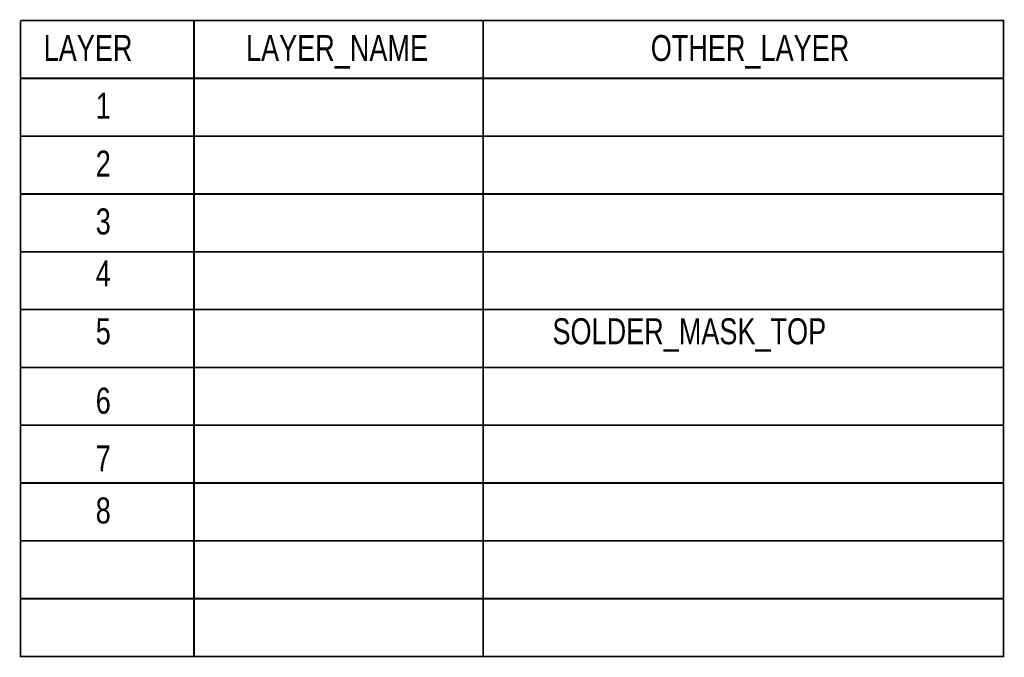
# Model space of a CAD drawing. Extents: x 0 to 180, y 0 to 69.
# Tile 3 of 3: x 137 to 180, y 13 to 41. Entities that reach past the tile are written whole.
import ezdxf

# ---------------------------------------------------------------- set-up
doc = ezdxf.new("R2010")
doc.units = 0
doc.layers.add('BG_OUTLINE', color=254, linetype='CONTINUOUS')
doc.layers.add('PG_SOLDERMASK_TOP', color=5, linetype='CONTINUOUS')

msp = doc.modelspace()

# ---------------------------------------------------------------- linework, layer by layer
at = {"layer": 'BG_OUTLINE', "const_width": 0.0762}
for points in [[(136.6774, 40.894), (179.8574, 40.894), (179.8574, 38.354)], [(136.6774, 38.354), (136.6774, 40.894)], [(144.2974, 40.894), (144.2974, 12.954)], [(156.9974, 12.954), (156.9974, 40.894)], [(136.6774, 38.354), (179.8574, 38.354), (179.8574, 12.954), (136.6774, 12.954), (136.6774, 38.354)], [(136.6774, 38.354), (179.8574, 38.354)], [(136.6774, 35.814), (179.8574, 35.814)], [(136.6774, 33.274), (179.8574, 33.274)], [(136.6774, 30.734), (179.8574, 30.734)], [(136.6774, 28.194), (179.8574, 28.194)], [(136.6774, 25.654), (179.8574, 25.654)], [(136.6774, 23.114), (179.8574, 23.114)], [(136.6774, 20.574), (179.8574, 20.574)], [(136.6774, 18.034), (179.8574, 18.034)], [(136.6774, 15.494), (179.8574, 15.494)]]:
    msp.add_lwpolyline(points, dxfattribs=at)

# ---------------------------------------------------------------- texts
at = {"layer": 'BG_OUTLINE', "width": 0.777778}
for s, p in [('LAYER', (137.6934, 39.116)), ('LAYER_NAME', (146.5834, 39.116)), ('OTHER_LAYER', (164.3634, 39.116)), ('1', (139.9794, 36.576)), ('2', (139.9794, 34.036)), ('3', (139.9794, 31.496)), ('4', (139.9794, 29.21)), ('5', (139.9794, 26.67)), ('6', (139.9794, 23.622)), ('7', (139.9794, 21.082)), ('8', (139.9794, 18.796))]:
    msp.add_text(s, height=1.143, dxfattribs=at).set_placement(p)
at = {"layer": 'PG_SOLDERMASK_TOP', "width": 0.777778}
msp.add_text('SOLDER_MASK_TOP', height=1.143, dxfattribs=at).set_placement((160.0454, 26.67))

doc.saveas('drawing.dxf')
